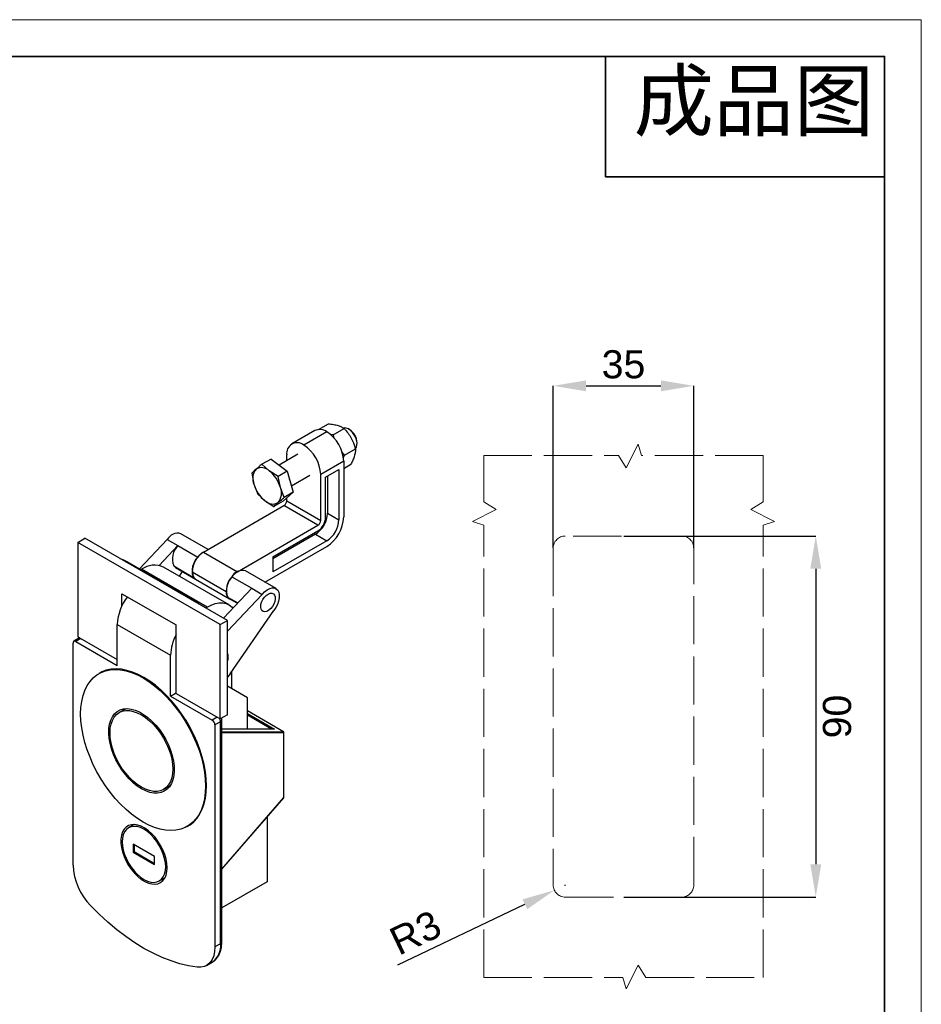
# Model space of a CAD drawing. Header units: millimetres. Extents: x 5880 to 6423, y 5306 to 5690.
# Tile 2 of 2: x 6199 to 6423, y 5444 to 5690. Entities that reach past the tile are written whole.
import ezdxf

# ---------------------------------------------------------------- set-up
doc = ezdxf.new("R2010")
doc.units = ezdxf.units.MM
doc.linetypes.add('ACAD_ISO02W100', pattern=[15, 12, -3])
doc.layers.add('1轮廓实线层', color=7, linetype='Continuous')
doc.layers.add('2细线层', color=3, linetype='Continuous')
for name, color, linetype, lineweight in [('粗实线层', 7, 'Continuous', 35), ('细实线层', 3, 'Continuous', 18), ('虚线层', 6, 'ACAD_ISO02W100', 18)]:
    doc.layers.add(name, color=color, linetype=linetype, lineweight=lineweight)
doc.styles.add('SLDTEXTSTYLE1', font='txt')
doc.styles.get("Standard").update_dxf_attribs({"font": 'arial.ttf'})
doc.styles.add('TEXTSTYLE_2', font='arial.ttf')
doc.dimstyles.new('SLDDIMSTYLE0', dxfattribs={"dimtxt": 7, "dimasz": 8.16, "dimexe": 0, "dimexo": 0.0625, "dimgap": 1.75, "dimtad": 2, "dimdec": 0, "dimrnd": 1e-09, "dimzin": 4, "dimdsep": 46, "dimtxsty": 'SLDTEXTSTYLE1', "dimsah": 1, "dimcen": 0.09, "dimadec": 0, "dimazin": 1, "dimtfac": 1, "dimtofl": 0, "dimtmove": 0, "dimatfit": 3, "dimfxl": 1, "dimfrac": 2, "dimtolj": 1, "dimtzin": 12, "dimarcsym": 0})

# ---------------------------------------------------------------- blocks, each defined once
blk = doc.blocks.new('*D21')
at = {"layer": '2细线层', "color": 0, "lineweight": -2, "ltscale": 2, "transparency": 16777216}
for p, q in [((6331.424848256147, 5558.152414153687), (6331.424848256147, 5598.523183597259)), ((6339.584848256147, 5598.523183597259), (6358.264848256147, 5598.523183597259)), ((6366.424848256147, 5558.152414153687), (6366.424848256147, 5598.523183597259))]:
    blk.add_line(p, q, dxfattribs=at)
at = {"layer": '2细线层', "color": 0, "ltscale": 2, "transparency": 16777216}
for points in [[(6339.584848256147, 5599.883183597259), (6339.584848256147, 5597.163183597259), (6331.424848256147, 5598.523183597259)], [(6358.264848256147, 5599.883183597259), (6358.264848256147, 5597.163183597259), (6366.424848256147, 5598.523183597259)]]:
    blk.add_solid(points, dxfattribs=at)
at = {"layer": 'Defpoints', "color": 0, "ltscale": 2, "transparency": 16777216}
for p in [(6366.424848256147, 5598.523183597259), (6331.424848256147, 5558.089914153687), (6366.424848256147, 5558.089914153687)]:
    blk.add_point(p, dxfattribs=at)
at = {"layer": '2细线层', "color": 0, "ltscale": 2, "transparency": 16777216, "insert": (6348.924848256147, 5603.849581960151), "char_height": 7, "attachment_point": 5}
blk.add_mtext('\\A1;35', dxfattribs=at)
blk = doc.blocks.new('*D22')
at = {"layer": '2细线层', "color": 0, "lineweight": -2, "ltscale": 2, "transparency": 16777216}
for p, q in [((6348.987348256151, 5561.089914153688), (6396.830359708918, 5561.089914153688)), ((6396.830359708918, 5552.929914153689), (6396.830359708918, 5479.249914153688)), ((6348.987348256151, 5471.089914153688), (6396.830359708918, 5471.089914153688))]:
    blk.add_line(p, q, dxfattribs=at)
at = {"layer": '2细线层', "color": 0, "ltscale": 2, "transparency": 16777216}
for points in [[(6395.470359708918, 5552.929914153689), (6398.190359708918, 5552.929914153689), (6396.830359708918, 5561.089914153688)], [(6395.470359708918, 5479.249914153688), (6398.190359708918, 5479.249914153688), (6396.830359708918, 5471.089914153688)]]:
    blk.add_solid(points, dxfattribs=at)
at = {"layer": 'Defpoints', "color": 0, "ltscale": 2, "transparency": 16777216}
for p in [(6348.924848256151, 5561.089914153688), (6348.924848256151, 5471.089914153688), (6396.830359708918, 5471.089914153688)]:
    blk.add_point(p, dxfattribs=at)
at = {"layer": '2细线层', "color": 0, "ltscale": 2, "transparency": 16777216, "insert": (6402.154370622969, 5516.089914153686), "char_height": 7, "attachment_point": 5, "rotation": 90}
blk.add_mtext('\\A1;90', dxfattribs=at)
blk = doc.blocks.new('*D23')
at = {"layer": '2细线层', "color": 0, "lineweight": -2, "ltscale": 2, "transparency": 16777216}
for p, q in [((6334.334848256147, 5474.089914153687), (6334.514848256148, 5474.089914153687)), ((6334.424848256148, 5473.999914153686), (6334.424848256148, 5474.179914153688)), ((6292.713258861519, 5454.203632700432), (6324.351140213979, 5469.287205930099))]:
    blk.add_line(p, q, dxfattribs=at)
at = {"layer": '2细线层', "color": 0, "ltscale": 2, "transparency": 16777216}
blk.add_solid([(6323.765863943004, 5470.514826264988), (6324.936416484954, 5468.05958559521), (6331.716862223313, 5472.798863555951)], dxfattribs=at)
at = {"layer": 'Defpoints', "color": 0, "ltscale": 2, "transparency": 16777216}
for p in [(6334.424848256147, 5474.089914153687), (6331.716862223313, 5472.798863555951)]:
    blk.add_point(p, dxfattribs=at)
at = {"layer": '2细线层', "color": 0, "ltscale": 2, "transparency": 16777216, "insert": (6297.095261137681, 5462.1935490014), "char_height": 7, "attachment_point": 5, "rotation": 25.489786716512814}
blk.add_mtext('\\A1;R3', dxfattribs=at)

msp = doc.modelspace()

# ---------------------------------------------------------------- linework, layer by layer
at = {"layer": '1轮廓实线层', "linetype": 'Continuous', "lineweight": 25, "ltscale": 2}
for p, q in [((6272.930683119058, 5587.639143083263), (6275.391854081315, 5589.059946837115)), ((6271.99671258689, 5587.363628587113), (6266.269147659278, 5584.057175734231)), ((6274.996468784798, 5587.066580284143), (6269.268903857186, 5583.760127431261)), ((6276.621524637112, 5586.291854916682), (6275.855618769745, 5586.394962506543)), ((6276.621524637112, 5586.291854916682), (6279.360731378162, 5587.873165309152)), ((6280.653633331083, 5587.637448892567), (6280.441535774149, 5587.759930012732)), ((6282.562511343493, 5584.085894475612), (6282.562511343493, 5584.330816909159)), ((6267.769025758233, 5581.459029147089), (6263.12242797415, 5578.776605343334)), ((6265.026263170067, 5579.875666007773), (6265.026263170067, 5581.310106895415)), ((6279.434220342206, 5581.251229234), (6278.78468485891, 5582.073520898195)), ((6279.154907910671, 5580.667342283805), (6279.434220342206, 5581.251229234)), ((6279.434220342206, 5581.251229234), (6282.173427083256, 5582.83253962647)), ((6261.121718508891, 5580.274295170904), (6258.845917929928, 5578.960503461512)), ((6260.66599319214, 5577.334088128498), (6258.845917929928, 5578.960503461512)), ((6261.121718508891, 5580.274295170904), (6265.160015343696, 5577.251309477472)), ((6279.239109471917, 5579.718111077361), (6273.511544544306, 5576.411658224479)), ((6279.239109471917, 5579.718111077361), (6279.239109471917, 5565.836917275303)), ((6279.239109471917, 5577.952199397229), (6281.017245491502, 5578.978695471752)), ((6256.308002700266, 5576.73295841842), (6256.859120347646, 5573.99277056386)), ((6262.884214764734, 5575.93751776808), (6260.66599319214, 5577.334088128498)), ((6265.160015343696, 5577.251309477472), (6262.884214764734, 5575.93751776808)), ((6265.160015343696, 5577.251309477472), (6266.660396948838, 5572.000778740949)), ((6273.511544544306, 5564.980086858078), (6273.511544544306, 5576.411658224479)), ((6274.713626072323, 5575.717485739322), (6278.037027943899, 5577.636044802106)), ((6278.037027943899, 5577.636044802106), (6278.037027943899, 5565.142970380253)), ((6256.859120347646, 5573.99277056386), (6257.808384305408, 5571.482427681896)), ((6263.435332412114, 5573.197329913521), (6262.884214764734, 5575.93751776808)), ((6266.196734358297, 5573.623349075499), (6270.768781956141, 5576.262735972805)), ((6274.713626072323, 5565.674033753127), (6274.713626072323, 5575.717485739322)), ((6275.208600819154, 5576.00322857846), (6275.208600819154, 5566.775786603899)), ((6257.808384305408, 5571.482427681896), (6259.62845956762, 5569.856012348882)), ((6264.384596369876, 5570.686987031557), (6263.435332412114, 5573.197329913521)), ((6266.660396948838, 5572.000778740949), (6264.122481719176, 5569.773233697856)), ((6266.660396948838, 5572.000778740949), (6264.384596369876, 5570.686987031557)), ((6259.62845956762, 5569.856012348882), (6261.846681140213, 5568.459441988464)), ((6264.122481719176, 5569.773233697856), (6261.846681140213, 5568.459441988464)), ((6265.026263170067, 5569.878535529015), (6265.026263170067, 5570.566488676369)), ((6265.026263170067, 5569.878535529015), (6273.511544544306, 5564.980086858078)), ((6244.272679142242, 5557.081205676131), (6264.31915638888, 5568.653790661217)), ((6272.804437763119, 5563.755341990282), (6264.31915638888, 5568.653790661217)), ((6275.208600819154, 5566.775786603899), (6278.037027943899, 5565.142970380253)), ((6245.444117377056, 5557.757462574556), (6238.671118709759, 5561.667431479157)), ((6252.757960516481, 5552.182757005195), (6272.804437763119, 5563.755341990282)), ((6261.561439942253, 5555.876778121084), (6272.804437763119, 5562.367222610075)), ((6212.983204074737, 5559.510816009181), (6214.750971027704, 5560.53132614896)), ((6248.479964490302, 5539.018972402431), (6212.983204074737, 5559.510816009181)), ((6212.983204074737, 5559.510816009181), (6212.983204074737, 5535.994440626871)), ((6250.247731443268, 5540.03948254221), (6214.750971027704, 5560.53132614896)), ((6235.257067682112, 5560.21540826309), (6228.355095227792, 5552.922642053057)), ((6235.257067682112, 5560.21540826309), (6237.908718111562, 5558.684643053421)), ((6272.168041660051, 5561.509383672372), (6261.561439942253, 5555.386322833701)), ((6274.996468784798, 5559.876567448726), (6261.561439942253, 5552.12069038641)), ((6272.168041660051, 5561.509383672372), (6274.996468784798, 5559.876567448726)), ((6237.908718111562, 5558.684643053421), (6233.251308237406, 5553.76352788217)), ((6237.908718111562, 5558.684643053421), (6242.858465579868, 5555.827214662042)), ((6244.272679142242, 5557.081205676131), (6252.757960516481, 5552.182757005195)), ((6259.587172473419, 5549.592850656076), (6274.996468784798, 5558.48844806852)), ((6224.968761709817, 5554.632721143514), (6225.180796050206, 5554.755125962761)), ((6225.180796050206, 5554.755125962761), (6241.444252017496, 5545.366432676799)), ((6261.561439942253, 5555.876778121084), (6261.561439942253, 5552.12069038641)), ((6228.716910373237, 5552.713770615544), (6228.8606000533, 5552.796720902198)), ((6245.194766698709, 5543.367207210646), (6228.8606000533, 5552.796720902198)), ((6250.694319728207, 5543.91179576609), (6234.360153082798, 5553.341309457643)), ((6236.873441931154, 5553.625328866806), (6241.82318939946, 5550.767900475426)), ((6237.323094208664, 5553.208275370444), (6242.27284167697, 5550.350846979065)), ((6238.285131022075, 5551.075467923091), (6239.058655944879, 5552.206356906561)), ((6241.444252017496, 5552.182226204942), (6249.929533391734, 5547.283777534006)), ((6262.359195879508, 5547.992595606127), (6254.757797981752, 5552.380789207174)), ((6242.27284167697, 5550.350846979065), (6250.758123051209, 5545.452398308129)), ((6251.343746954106, 5550.928765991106), (6256.293494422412, 5548.071337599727)), ((6249.241691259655, 5540.620257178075), (6256.293494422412, 5548.071337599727)), ((6256.293494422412, 5548.071337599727), (6258.945144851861, 5546.540572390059)), ((6223.978714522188, 5546.712570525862), (6237.484454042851, 5538.915873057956)), ((6223.978714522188, 5543.704415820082), (6223.978714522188, 5546.712570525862)), ((6241.232217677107, 5545.244027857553), (6241.444252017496, 5545.366432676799)), ((6258.945144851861, 5546.540572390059), (6250.247731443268, 5537.350706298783)), ((6250.308470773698, 5545.86945180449), (6252.831264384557, 5544.413074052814)), ((6250.758123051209, 5545.452398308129), (6252.734885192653, 5544.311237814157)), ((6245.194766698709, 5543.367207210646), (6244.839042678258, 5543.161852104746)), ((6250.961141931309, 5526.708517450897), (6261.773571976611, 5542.516227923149)), ((6248.479964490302, 5539.018972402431), (6250.247731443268, 5540.03948254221)), ((6250.247731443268, 5516.5231071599), (6250.247731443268, 5540.03948254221)), ((6222.811988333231, 5528.850869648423), (6222.811988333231, 5539.057629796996)), ((6222.811988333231, 5539.057629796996), (6236.105595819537, 5531.383393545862)), ((6237.484454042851, 5521.850170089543), (6237.484454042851, 5538.915873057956)), ((6248.479964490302, 5515.502597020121), (6248.479964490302, 5539.018972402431)), ((6213.402483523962, 5535.676565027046), (6211.988269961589, 5534.860156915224)), ((6213.761021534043, 5535.54541616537), (6212.488229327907, 5534.810648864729)), ((6212.488229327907, 5534.810648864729), (6222.811988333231, 5528.850869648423)), ((6212.983204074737, 5535.994440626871), (6222.811988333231, 5530.320404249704)), ((6213.471175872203, 5535.71274050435), (6213.402483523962, 5535.676565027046)), ((6213.478209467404, 5535.708680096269), (6213.402483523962, 5535.676565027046)), ((6211.78112254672, 5479.056365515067), (6211.78112254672, 5534.402312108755)), ((6236.105595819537, 5521.17663339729), (6236.105595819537, 5531.383393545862)), ((6251.343746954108, 5523.016162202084), (6251.343746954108, 5527.267883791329)), ((6218.459686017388, 5526.919469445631), (6218.247553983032, 5526.797008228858)), ((6250.961141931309, 5526.708517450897), (6250.247731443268, 5525.911044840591)), ((6255.232834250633, 5520.770310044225), (6250.247731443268, 5523.649084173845)), ((6236.105595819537, 5521.17663339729), (6237.484454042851, 5521.972631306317)), ((6236.105595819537, 5521.17663339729), (6246.429354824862, 5515.216854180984)), ((6237.484454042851, 5521.850170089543), (6248.479964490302, 5515.502597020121)), ((6255.232834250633, 5512.966773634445), (6255.232834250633, 5520.770310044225)), ((6224.999968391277, 5518.051465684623), (6223.299773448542, 5517.069964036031)), ((6264.242371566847, 5512.286127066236), (6255.232834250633, 5517.487222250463)), ((6264.205625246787, 5512.295495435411), (6255.232834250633, 5517.475377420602)), ((6247.702147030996, 5515.951621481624), (6246.429354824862, 5515.216854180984)), ((6250.247731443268, 5516.5231071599), (6248.479964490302, 5515.502597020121)), ((6248.843568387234, 5459.870774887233), (6248.843568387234, 5515.216721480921)), ((6255.232834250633, 5516.822357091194), (6261.942883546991, 5512.948728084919)), ((6261.250245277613, 5512.966209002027), (6255.232834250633, 5516.43998644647)), ((6248.550675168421, 5514.80851742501), (6247.136461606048, 5513.992109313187)), ((6247.136461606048, 5513.992109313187), (6247.136461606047, 5458.646162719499)), ((6248.550675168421, 5459.462570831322), (6248.550675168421, 5514.80851742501)), ((6261.828030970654, 5512.966154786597), (6248.843568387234, 5512.96737315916)), ((6261.942883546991, 5512.948728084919), (6248.843568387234, 5512.949957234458)), ((6248.843568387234, 5512.29693690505), (6264.205625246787, 5512.295495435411)), ((6264.283801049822, 5512.031276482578), (6248.843568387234, 5512.032725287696)), ((6264.283801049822, 5495.902320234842), (6264.283801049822, 5512.031276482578)), ((6264.342379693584, 5495.983961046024), (6264.342379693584, 5512.11291729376)), ((6234.34887544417, 5497.930284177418), (6236.049070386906, 5498.911785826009)), ((6248.843568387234, 5478.073958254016), (6264.283801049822, 5495.902320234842)), ((6248.843568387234, 5478.013393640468), (6264.293563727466, 5495.853028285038)), ((6260.111871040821, 5491.024556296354), (6260.111871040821, 5474.897945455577)), ((6227.039564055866, 5489.173717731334), (6225.634102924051, 5488.362362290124)), ((6240.245766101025, 5488.690858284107), (6240.457898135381, 5488.81331950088)), ((6226.807141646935, 5484.247702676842), (6226.807141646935, 5482.288004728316)), ((6232.110442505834, 5481.186172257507), (6226.807141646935, 5484.247702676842)), ((6227.019273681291, 5484.125241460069), (6227.019273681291, 5482.41046594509)), ((6227.019273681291, 5482.41046594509), (6226.807141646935, 5482.288004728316)), ((6226.807141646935, 5482.288004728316), (6232.110442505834, 5479.226474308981)), ((6227.019273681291, 5482.41046594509), (6232.110442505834, 5479.471396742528)), ((6232.110442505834, 5479.226474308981), (6232.110442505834, 5481.186172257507)), ((6233.283481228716, 5475.1118146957), (6234.688942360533, 5475.92317013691)), ((6260.111871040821, 5474.897945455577), (6248.843568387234, 5468.3928927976)), ((6248.550675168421, 5459.462570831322), (6247.136461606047, 5458.646162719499)), ((6245.064987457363, 5454.067714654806), (6246.479201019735, 5454.884122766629)), ((6246.422309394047, 5454.852018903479), (6246.479201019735, 5454.884122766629))]:
    msp.add_line(p, q, dxfattribs=at)
at = {"layer": '1轮廓实线层', "linetype": 'Continuous', "lineweight": 25, "ltscale": 2, "flags": 128}
for points in [[(6282.102794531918, 5582.828451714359), (6282.378549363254, 5583.194280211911), (6282.532572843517, 5583.693078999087), (6282.555187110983, 5584.293506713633), (6282.444971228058, 5584.957836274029), (6282.208850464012, 5585.644325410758), (6281.861661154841, 5586.309839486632), (6281.425218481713, 5586.912561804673), (6280.926945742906, 5587.414621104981), (6280.398151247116, 5587.784471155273), (6279.872061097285, 5587.998872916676), (6279.381731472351, 5588.044354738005), (6279.170844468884, 5588.005674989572)], [(6265.942187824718, 5574.514125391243), (6265.849458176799, 5574.880258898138), (6265.732084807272, 5575.249373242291)], [(6223.462312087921, 5555.50237599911), (6224.17447817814, 5555.252948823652), (6225.180796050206, 5554.755125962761)], [(6237.323094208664, 5553.208275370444), (6237.196407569, 5553.291323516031), (6236.873441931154, 5553.625328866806)], [(6241.82318939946, 5550.767900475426), (6242.146155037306, 5550.433895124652), (6242.27284167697, 5550.350846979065)], [(6259.457797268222, 5545.811159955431), (6259.912530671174, 5546.287686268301), (6260.400403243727, 5546.633734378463), (6260.885231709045, 5546.823639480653), (6261.331058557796, 5546.8433171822), (6261.704818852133, 5546.691308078), (6261.978792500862, 5546.378885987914), (6262.132660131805, 5545.92922182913), (6262.155010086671, 5545.375665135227), (6262.044184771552, 5544.75927067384), (6261.808403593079, 5544.12575360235), (6261.465153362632, 5543.522098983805), (6261.039891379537, 5542.993077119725), (6260.564157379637, 5542.577923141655), (6260.073234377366, 5542.307427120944), (6259.603531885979, 5542.201650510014), (6259.189885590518, 5542.268438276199), (6258.862973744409, 5542.502837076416), (6258.647041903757, 5542.887462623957), (6258.55810474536, 5543.393789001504), (6258.602758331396, 5543.984264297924), (6258.777690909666, 5544.615095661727), (6259.069928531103, 5545.239497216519), (6259.457797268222, 5545.811159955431)], [(6258.945144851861, 5546.540572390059), (6259.525664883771, 5547.168175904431), (6260.1479897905, 5547.663410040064), (6260.780913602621, 5548.001441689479), (6261.392698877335, 5548.165320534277), (6261.952668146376, 5548.146829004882), (6262.432742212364, 5547.946894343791), (6262.808848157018, 5547.575542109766), (6263.062126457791, 5547.051393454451), (6263.179876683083, 5546.400731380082), (6263.156194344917, 5545.656182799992), (6262.992266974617, 5544.855082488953), (6262.69631457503, 5544.037600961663), (6262.283177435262, 5543.244730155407), (6261.773571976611, 5542.516227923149)], [(6243.162735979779, 5544.129563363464), (6242.450569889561, 5544.702385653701), (6241.444252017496, 5545.366432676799)], [(6245.194766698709, 5543.367207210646), (6246.219525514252, 5543.880494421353), (6247.226419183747, 5544.228246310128), (6248.197894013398, 5544.404400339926), (6249.117013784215, 5544.405885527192), (6249.967755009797, 5544.232675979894), (6250.735286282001, 5543.887791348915), (6251.406226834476, 5543.377244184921), (6251.630712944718, 5543.144546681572)], [(6250.758123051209, 5545.452398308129), (6250.631436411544, 5545.535446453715), (6250.308470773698, 5545.86945180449)], [(6229.246660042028, 5489.780035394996), (6227.811301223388, 5490.685281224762), (6226.388188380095, 5491.73606545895), (6224.989463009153, 5492.923423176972), (6223.627058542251, 5494.237224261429), (6222.312598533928, 5495.666259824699), (6221.057297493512, 5497.198337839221), (6219.871865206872, 5498.820387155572), (6218.766415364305, 5500.518569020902), (6217.750379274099, 5502.278395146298), (6216.83242539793, 5504.084851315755), (6216.02038539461, 5505.922525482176), (6215.321187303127, 5507.775739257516), (6214.740796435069, 5509.628681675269), (6214.284164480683, 5511.465544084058), (6213.955187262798, 5513.270655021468), (6213.756671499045, 5515.028613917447), (6213.690310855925, 5516.724422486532), (6213.756671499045, 5518.343612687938), (6213.955187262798, 5519.872370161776), (6214.284164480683, 5521.297652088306), (6214.74079643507, 5522.607298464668), (6215.321187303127, 5523.790135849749), (6216.02038539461, 5524.836072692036), (6216.83242539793, 5525.736185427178), (6217.750379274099, 5526.482794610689), (6218.766415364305, 5527.069530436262), (6219.871865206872, 5527.49138708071), (6221.057297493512, 5527.744765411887), (6222.312598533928, 5527.827503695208), (6223.627058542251, 5527.738896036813), (6224.989463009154, 5527.479698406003), (6226.388188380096, 5527.052122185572), (6227.811301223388, 5526.459815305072), (6229.246660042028, 5525.707831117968), (6230.682018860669, 5524.802585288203), (6232.105131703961, 5523.751801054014), (6233.503857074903, 5522.564443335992), (6234.866261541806, 5521.250642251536), (6236.180721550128, 5519.821606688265), (6237.436022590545, 5518.289528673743), (6238.621454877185, 5516.667479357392), (6239.726904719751, 5514.969297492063), (6240.742940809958, 5513.209471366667), (6241.660894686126, 5511.403015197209), (6242.472934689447, 5509.565341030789), (6243.17213278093, 5507.712127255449), (6243.752523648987, 5505.859184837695), (6244.209155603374, 5504.022322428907), (6244.538132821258, 5502.217211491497), (6244.736648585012, 5500.459252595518), (6244.803009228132, 5498.763444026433), (6244.736648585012, 5497.144253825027), (6244.538132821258, 5495.615496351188), (6244.209155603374, 5494.190214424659), (6243.752523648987, 5492.880568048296), (6243.172132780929, 5491.697730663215), (6242.472934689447, 5490.651793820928), (6241.660894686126, 5489.751681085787), (6240.742940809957, 5489.005071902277), (6239.726904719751, 5488.418336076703), (6238.621454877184, 5487.996479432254), (6237.436022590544, 5487.743101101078), (6236.180721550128, 5487.660362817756), (6234.866261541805, 5487.748970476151), (6233.503857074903, 5488.008168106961), (6232.105131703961, 5488.435744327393), (6230.682018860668, 5489.028051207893), (6229.246660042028, 5489.780035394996)], [(6245.015141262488, 5498.885905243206), (6244.948780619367, 5500.581713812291), (6244.750264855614, 5502.33967270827), (6244.42128763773, 5504.14478364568), (6243.964655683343, 5505.981646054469), (6243.384264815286, 5507.834588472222), (6242.685066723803, 5509.687802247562), (6241.873026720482, 5511.525476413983), (6240.955072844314, 5513.33193258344), (6239.939036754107, 5515.091758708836), (6238.833586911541, 5516.789940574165), (6237.648154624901, 5518.411989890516), (6236.392853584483, 5519.944067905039), (6235.078393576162, 5521.37310346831), (6233.715989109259, 5522.686904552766), (6232.317263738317, 5523.874262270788), (6230.894150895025, 5524.925046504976), (6229.458792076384, 5525.830292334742), (6228.023433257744, 5526.582276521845), (6226.600320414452, 5527.174583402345), (6225.20159504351, 5527.602159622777), (6223.839190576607, 5527.861357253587), (6222.524730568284, 5527.949964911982), (6221.269429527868, 5527.86722662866), (6220.083997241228, 5527.613848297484), (6218.978547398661, 5527.191991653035), (6218.459686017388, 5526.919469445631)], [(6228.843609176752, 5498.080210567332), (6227.799225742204, 5498.760549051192), (6226.771991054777, 5499.584573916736), (6225.77877227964, 5500.538754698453), (6224.835878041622, 5501.607423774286), (6223.958790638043, 5502.773033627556), (6223.161911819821, 5504.016444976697), (6222.458326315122, 5505.317241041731), (6221.859586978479, 5506.654062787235), (6221.375525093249, 5508.004959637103), (6221.014088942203, 5509.34774990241), (6220.78121329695, 5510.660385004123), (6220.680721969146, 5511.921311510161), (6220.714265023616, 5513.109825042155), (6220.881291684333, 5514.206410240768), (6221.179059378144, 5515.193061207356), (6221.602678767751, 5516.053577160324), (6222.145194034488, 5516.773828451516), (6222.797697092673, 5517.341988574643), (6223.54947386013, 5517.748728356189), (6224.388180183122, 5517.987369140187), (6225.300044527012, 5518.053992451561), (6226.270094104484, 5517.947504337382), (6227.282400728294, 5517.669653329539), (6228.320342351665, 5517.225001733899), (6229.366876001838, 5516.620850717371), (6230.40481762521, 5515.86712042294), (6231.41712424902, 5514.976187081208), (6232.387173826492, 5513.96267979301), (6233.299038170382, 5512.843240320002), (6234.137744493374, 5511.636249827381), (6234.889521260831, 5510.361527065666), (6235.542024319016, 5509.040002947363), (6236.084539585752, 5507.693376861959), (6236.508158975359, 5506.343760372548), (6236.805926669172, 5505.013314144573), (6236.972953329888, 5503.723884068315), (6237.006496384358, 5502.496642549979), (6236.906005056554, 5501.351740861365), (6236.673129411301, 5500.30797825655), (6236.311693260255, 5499.382493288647), (6235.827631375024, 5498.590482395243), (6235.228892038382, 5497.944950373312), (6234.525306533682, 5497.456496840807), (6233.72842771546, 5497.133142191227), (6232.851340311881, 5496.98019589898), (6231.908446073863, 5497.000169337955), (6230.915227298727, 5497.192734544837), (6229.8879926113, 5497.554729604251), (6228.843609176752, 5498.080210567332)], [(6228.824324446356, 5498.477348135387), (6227.80445413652, 5499.143297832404), (6226.802034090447, 5499.952235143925), (6225.834215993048, 5500.890318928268), (6224.9175594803, 5501.9414983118), (6224.067748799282, 5503.087787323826), (6223.299324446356, 5504.309572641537), (6222.62543437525, 5505.585949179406), (6222.057609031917, 5506.895077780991), (6221.605564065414, 5508.21455889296), (6221.277034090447, 5509.521815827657), (6221.077640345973, 5510.79448105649), (6221.010794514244, 5512.010778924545), (6221.077640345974, 5513.149898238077), (6221.277034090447, 5514.192348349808), (6221.605564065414, 5515.120292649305), (6222.057609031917, 5515.917853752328), (6222.62543437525, 5516.57138516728), (6223.299324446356, 5517.069704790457), (6224.067748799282, 5517.404286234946), (6224.9175594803, 5517.569404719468), (6225.834215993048, 5517.562235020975), (6226.802034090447, 5517.382899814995), (6227.80445413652, 5517.034467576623), (6228.824324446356, 5516.522900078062), (6229.844194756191, 5515.856950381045), (6230.846614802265, 5515.048013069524), (6231.814432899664, 5514.10992928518), (6232.731089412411, 5513.058749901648), (6233.580900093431, 5511.912460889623), (6234.349324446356, 5510.690675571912), (6235.023214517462, 5509.414299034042), (6235.591039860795, 5508.105170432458), (6236.043084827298, 5506.785689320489), (6236.371614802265, 5505.478432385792), (6236.571008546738, 5504.205767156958), (6236.637854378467, 5502.989469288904), (6236.571008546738, 5501.850349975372), (6236.371614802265, 5500.807899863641), (6236.043084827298, 5499.879955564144), (6235.591039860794, 5499.08239446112), (6235.023214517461, 5498.428863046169), (6234.349324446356, 5497.930543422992), (6233.580900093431, 5497.595961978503), (6232.731089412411, 5497.43084349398), (6231.814432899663, 5497.438013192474), (6230.846614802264, 5497.617348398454), (6229.844194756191, 5497.965780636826), (6228.824324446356, 5498.477348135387)], [(6240.457898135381, 5488.81331950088), (6240.955072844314, 5489.12753311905), (6241.873026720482, 5489.87414230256), (6242.685066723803, 5490.774255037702), (6243.384264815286, 5491.82019187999), (6243.964655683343, 5493.00302926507), (6244.42128763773, 5494.312675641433), (6244.750264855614, 5495.737957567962), (6244.948780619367, 5497.2667150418), (6245.015141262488, 5498.885905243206)], [(6264.293563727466, 5495.853028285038), (6264.295104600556, 5495.855212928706), (6264.297239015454, 5495.866609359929), (6264.293422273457, 5495.882515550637), (6264.283801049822, 5495.902320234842)], [(6235.221712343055, 5478.410225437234), (6235.154173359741, 5479.465066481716), (6234.953139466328, 5480.573161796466), (6234.623322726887, 5481.70853856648), (6234.172453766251, 5482.844584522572), (6233.61110057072, 5483.954671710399), (6232.952420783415, 5485.012780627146), (6232.211853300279, 5485.994110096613), (6231.406756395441, 5486.875658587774), (6230.556000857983, 5487.636763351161), (6229.679527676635, 5488.259584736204), (6228.797880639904, 5488.729524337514), (6227.931724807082, 5489.035567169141), (6227.10136213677, 5489.170539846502), (6226.326255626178, 5489.131278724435), (6225.624573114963, 5488.918704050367), (6225.012761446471, 5488.537798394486), (6224.505160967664, 5487.997489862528), (6224.113669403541, 5487.310442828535), (6223.847462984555, 5486.492761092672), (6223.712781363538, 5485.563610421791), (6223.712781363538, 5484.544769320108), (6223.847462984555, 5483.460118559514), (6224.113669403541, 5482.335081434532), (6224.505160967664, 5481.196027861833), (6225.012761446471, 5480.069656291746), (6225.624573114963, 5478.982367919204), (6226.326255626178, 5477.959647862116), (6227.10136213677, 5477.025467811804), (6227.931724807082, 5476.201724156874), (6228.797880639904, 5475.507724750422), (6229.679527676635, 5474.95973635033), (6230.556000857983, 5474.570603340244), (6231.406756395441, 5474.349446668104), (6232.211853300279, 5474.301450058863), (6232.952420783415, 5474.427738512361), (6233.61110057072, 5474.725351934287), (6234.172453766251, 5475.187314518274), (6234.623322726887, 5475.802798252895), (6234.953139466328, 5476.55737672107), (6235.154173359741, 5477.433363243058), (6235.221712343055, 5478.410225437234)], [(6234.868158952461, 5478.614327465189), (6234.801560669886, 5479.629947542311), (6234.603405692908, 5480.697452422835), (6234.278573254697, 5481.79055659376), (6233.835061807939, 5482.882344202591), (6233.283792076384, 5483.945931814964), (6232.638338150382, 5484.955130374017), (6231.914593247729, 5485.885090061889), (6231.1303783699, 5486.712912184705), (6230.30500348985, 5487.418213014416), (6229.458792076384, 5487.983625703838), (6228.612580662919, 5488.395227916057), (6227.787205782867, 5488.642884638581), (6227.002990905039, 5488.720497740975), (6226.279246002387, 5488.626156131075), (6225.633792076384, 5488.362182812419), (6225.082522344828, 5487.935077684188), (6224.639010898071, 5487.355357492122), (6224.31417845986, 5486.63729687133), (6224.116023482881, 5485.798576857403), (6224.049425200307, 5484.859849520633), (6224.116023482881, 5483.844229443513), (6224.31417845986, 5482.776724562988), (6224.639010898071, 5481.683620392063), (6225.082522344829, 5480.591832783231), (6225.633792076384, 5479.528245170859), (6226.279246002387, 5478.519046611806), (6227.002990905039, 5477.589086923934), (6227.787205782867, 5476.761264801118), (6228.612580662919, 5476.055963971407), (6229.458792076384, 5475.490551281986), (6230.30500348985, 5475.078949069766), (6231.1303783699, 5474.831292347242), (6231.914593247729, 5474.753679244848), (6232.638338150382, 5474.848020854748), (6233.283792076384, 5475.111994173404), (6233.835061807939, 5475.539099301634), (6234.278573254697, 5476.1188194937), (6234.603405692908, 5476.836880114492), (6234.801560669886, 5477.675600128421), (6234.868158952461, 5478.614327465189)], [(6242.717044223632, 5453.627902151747), (6240.591495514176, 5453.952410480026), (6238.420268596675, 5454.462282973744), (6236.212272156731, 5455.155427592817), (6233.976565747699, 5456.029000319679), (6231.722322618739, 5457.079416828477), (6229.458792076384, 5458.302367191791), (6227.195261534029, 5459.692833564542), (6224.941018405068, 5461.245110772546), (6222.705311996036, 5462.952829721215), (6220.497315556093, 5464.808983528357), (6218.326088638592, 5466.805956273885), (6216.200539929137, 5468.935554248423)], [(6247.136461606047, 5458.646162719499), (6247.058847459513, 5457.484472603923), (6246.827708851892, 5456.437895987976), (6246.448119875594, 5455.529407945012), (6245.928413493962, 5454.778952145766), (6245.279998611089, 5454.203003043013), (6244.517109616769, 5453.814204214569), (6243.65649390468, 5453.621090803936), (6242.717044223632, 5453.627902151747)]]:
    msp.add_lwpolyline(points, dxfattribs=at)
at = {"layer": '1轮廓实线层', "linetype": 'Continuous', "lineweight": 25, "ltscale": 4}
for centre, radius, start, end in [((6273.238948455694, 5584.613292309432), 3.0178634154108, 54.38242252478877, 114.3071190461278), ((6270.027812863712, 5579.298945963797), 9.220828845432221, 2.605478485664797, 57.39452166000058), ((6278.482696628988, 5584.179891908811), 4.082605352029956, 2.118582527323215, 57.87604093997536), ((6267.612709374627, 5581.729670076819), 2.620255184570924, 50.79671476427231, 189.2140369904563), ((6264.3002479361, 5575.992493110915), 9.220828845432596, 2.605478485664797, 57.39452166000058), ((6260.245426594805, 5575.42844961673), 3.678076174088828, 141.2267335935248, 202.9752981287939), ((6258.777644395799, 5575.513261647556), 2.623217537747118, 43.95709527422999, 122.2492324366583), ((6255.64121980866, 5570.974928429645), 8.10476770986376, 15.91489036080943, 51.68551073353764), ((6264.6532329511, 5576.215172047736), 8.10476770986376, 195.9148903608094, 231.6855107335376), ((6260.049026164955, 5571.761650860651), 3.678076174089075, 321.2267335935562, 22.97529812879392), ((6261.516808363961, 5571.676838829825), 2.623217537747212, 223.95709527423, 302.2492324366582), ((6263.4910470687, 5569.948396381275), 1.53680480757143, 302.6054783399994, 357.3945215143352), ((6268.607171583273, 5567.076188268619), 6.608260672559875, 302.6054783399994, 357.3945215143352), ((6270.56854259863, 5565.862658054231), 4.149372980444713, 302.6054783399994, 357.3945215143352), ((6271.976328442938, 5565.049947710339), 1.53680480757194, 302.6054783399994, 357.3945215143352), ((6270.027812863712, 5566.256082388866), 9.220828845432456, 302.6054783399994, 357.3945215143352), ((6271.43559870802, 5565.443372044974), 6.608260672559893, 302.6054783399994, 357.3945215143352), ((6237.878587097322, 5558.791227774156), 2.983396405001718, 74.59457277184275, 151.4863024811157), ((6241.292487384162, 5555.356649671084), 4.746096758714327, 135.4761267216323, 201.3945579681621), ((6247.585116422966, 5551.9027827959), 6.147219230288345, 122.6054783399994, 177.3945215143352), ((6246.870239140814, 5552.727305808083), 5.06988777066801, 120.8205286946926, 142.306635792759), ((6246.242234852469, 5552.499221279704), 4.746096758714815, 135.4761267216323, 201.3945579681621), ((6232.084675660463, 5548.279283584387), 5.549946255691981, 65.79517133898, 125.5152870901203), ((6243.346994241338, 5551.939970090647), 1.918102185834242, 172.7441704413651, 235.9436491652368), ((6256.070397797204, 5547.004334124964), 6.147219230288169, 122.6054783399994, 177.3945215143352), ((6253.965266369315, 5549.504585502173), 2.983396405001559, 74.59457277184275, 151.4863024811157), ((6254.727516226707, 5547.600772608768), 4.746096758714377, 135.4761267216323, 201.3945579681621), ((6251.889541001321, 5547.067430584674), 1.971911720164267, 173.7011524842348, 234.9866671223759), ((6235.169059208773, 5538.444389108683), 12.37227807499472, 142.7313875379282, 177.1589301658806), ((6212.212196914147, 5534.472239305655), 0.4367091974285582, 50.79671476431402, 189.2140369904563), ((6247.529948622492, 5530.998864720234), 11.43082234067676, 151.4988686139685, 178.0722265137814), ((6248.131592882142, 5530.893117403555), 2.337699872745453, 334.8532689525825, 25.1467310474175), ((6245.60124550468, 5513.922248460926), 1.536804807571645, 2.605478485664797, 57.39452166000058), ((6247.039425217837, 5514.742264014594), 1.512701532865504, 2.510247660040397, 35.70411519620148), ((6248.343111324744, 5515.26662785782), 0.502939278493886, 294.3746582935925, 354.3052007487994), ((6247.843568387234, 5515.216721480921), 1.000000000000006, 0, 25.94943577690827), ((6264.206872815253, 5512.223638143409), 0.07186812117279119, 60.3999287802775, 90.99465516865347), ((6264.074147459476, 5512.112919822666), 0.2249894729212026, 338.7230571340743, 54.2412879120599), ((6264.142379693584, 5512.11291729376), 0.2000000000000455, 0, 60.00268826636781), ((6264.242288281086, 5512.12289856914), 0.1005878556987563, 294.3746582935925, 354.3052007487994), ((6264.242288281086, 5495.993942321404), 0.1005878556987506, 294.3746582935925, 354.3052007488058), ((6264.142379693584, 5495.983961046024), 0.2000000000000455, 319.1058372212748, 0), ((6227.361275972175, 5479.834382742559), 15.59956703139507, 182.858771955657, 224.3197738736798), ((6243.624950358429, 5458.933333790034), 4.954074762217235, 305.1796481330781, 6.132532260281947), ((6248.343111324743, 5459.920681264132), 0.5029392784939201, 294.3746582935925, 354.3052007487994)]:
    msp.add_arc(centre, radius, start, end, dxfattribs=at)
msp.add_ellipse((6261.879637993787, 5512.766149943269), major_axis=(0.2707072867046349, -0.07254260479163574), ratio=0.6885125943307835, start_param=1.521424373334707, end_param=1.941837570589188, dxfattribs=at)
at = {"layer": '1轮廓实线层', "linetype": 'Continuous', "lineweight": 25, "ltscale": 2}
for points, knots in [([(6275.391854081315, 5589.059946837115), (6275.827522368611, 5589.009596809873), (6276.708305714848, 5588.907804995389), (6277.807582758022, 5588.638214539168), (6278.69494120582, 5588.2861144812), (6279.137449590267, 5588.011653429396), (6279.360731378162, 5587.873165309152)], [0, 0, 0, 0, 0.2645988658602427, 0.534935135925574, 0.7653366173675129, 1, 1, 1, 1]), ([(6276.951088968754, 5585.306783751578), (6276.916717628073, 5585.389225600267), (6276.782677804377, 5585.710728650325), (6276.690250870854, 5586.044024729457), (6276.621524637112, 5586.291854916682)], [0, 0, 0, 0, 0.2564263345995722, 1, 1, 1, 1]), ([(6279.360731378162, 5587.873165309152), (6279.530802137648, 5587.682487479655), (6280.020105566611, 5587.133896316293), (6280.758543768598, 5586.136311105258), (6281.589349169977, 5584.648306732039), (6281.957498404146, 5583.503813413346), (6282.173427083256, 5582.83253962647)], [0, 0, 0, 0, 0.1328393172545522, 0.3821864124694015, 0.6376369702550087, 1, 1, 1, 1]), ([(6282.173427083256, 5582.83253962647), (6282.16428658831, 5582.550712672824), (6282.145807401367, 5581.980947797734), (6281.912689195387, 5581.01798353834), (6281.526342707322, 5580.003051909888), (6281.187978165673, 5579.322227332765), (6281.017245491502, 5578.978695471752)], [0, 0, 0, 0, 0.2645988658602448, 0.5349351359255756, 0.7653366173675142, 0.9999999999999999, 0.9999999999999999, 0.9999999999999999, 0.9999999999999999]), ([(6258.845917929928, 5578.960503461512), (6258.70996989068, 5578.850155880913), (6258.172767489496, 5578.414114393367), (6257.717752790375, 5578.023540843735), (6257.377887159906, 5577.731808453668)], [0, 0, 0, 0, 0.2530667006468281, 1, 1, 1, 1]), ([(6257.377887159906, 5577.731808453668), (6257.000307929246, 5577.389470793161), (6256.612253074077, 5577.03763525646), (6256.316000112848, 5576.740967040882), (6256.308002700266, 5576.73295841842)], [0, 0, 0, 0, 0.9730047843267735, 0.9999999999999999, 0.9999999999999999, 0.9999999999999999, 0.9999999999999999]), ([(6261.846681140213, 5568.459441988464), (6261.854678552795, 5568.467450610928), (6262.150931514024, 5568.764118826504), (6262.538986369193, 5569.115954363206), (6262.916565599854, 5569.458292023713)], [0, 0, 0, 0, 0.02699521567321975, 0.9999999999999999, 0.9999999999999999, 0.9999999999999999, 0.9999999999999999]), ([(6262.916565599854, 5569.458292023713), (6263.256431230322, 5569.750024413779), (6263.711445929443, 5570.140597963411), (6264.248648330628, 5570.576639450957), (6264.384596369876, 5570.686987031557)], [0, 0, 0, 0, 0.746933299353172, 1, 1, 1, 1]), ([(6246.401033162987, 5454.863684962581), (6246.503313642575, 5454.914367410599), (6246.849063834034, 5455.085694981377), (6247.347671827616, 5455.528700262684), (6247.880543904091, 5456.169714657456), (6248.300242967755, 5456.933075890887), (6248.606540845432, 5457.80266645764), (6248.805734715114, 5458.780347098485), (6248.830736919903, 5459.500951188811), (6248.843568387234, 5459.870774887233)], [0, 0, 0, 0, 0.06304520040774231, 0.2131187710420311, 0.3632144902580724, 0.5156115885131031, 0.6717147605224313, 0.8315196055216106, 1, 1, 1, 1])]:
    msp.add_open_spline(points, degree=3, knots=knots, dxfattribs=at)
at = {"layer": '粗实线层'}
for p, q in [((6344.417372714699, 5680.65421740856), (6344.417372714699, 5650.65421740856)), ((6344.417372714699, 5650.65421740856), (6413.977685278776, 5650.65421740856))]:
    msp.add_line(p, q, dxfattribs=at)
msp.add_lwpolyline([(5912.912131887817, 5680.65421740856), (6413.977685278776, 5680.65421740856), (6413.977685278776, 5312.787477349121), (5912.912131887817, 5312.787477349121)], close=True, dxfattribs=at)
at = {"layer": '细实线层'}
msp.add_lwpolyline([(5880.334622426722, 5689.791941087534), (6423.115408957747, 5689.791941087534), (6423.115408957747, 5306.007546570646), (5880.334622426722, 5306.007546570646)], close=True, dxfattribs=at)
at = {"layer": '虚线层'}
for p, q in [((6349.588359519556, 5578.051037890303), (6352.594619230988, 5583.984445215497)), ((6352.594619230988, 5583.984445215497), (6353.441710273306, 5581.1699169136)), ((6314.116945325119, 5581.169916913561), (6347.689668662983, 5581.169916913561)), ((6314.116945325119, 5569.580505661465), (6314.116945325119, 5581.169916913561)), ((6347.689668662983, 5581.169916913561), (6349.588359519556, 5578.051037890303)), ((6383.732751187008, 5581.169916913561), (6353.441710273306, 5581.1699169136)), ((6383.732751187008, 5569.580505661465), (6383.732751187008, 5581.169916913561)), ((6314.116945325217, 5569.580505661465), (6317.235824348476, 5567.681814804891)), ((6383.73275118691, 5569.580505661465), (6380.613872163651, 5567.681814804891)), ((6317.235824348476, 5567.681814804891), (6311.302417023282, 5564.675555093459)), ((6380.613872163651, 5567.681814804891), (6386.547279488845, 5564.675555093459)), ((6311.302417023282, 5564.675555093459), (6314.116945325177, 5563.828464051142)), ((6386.547279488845, 5564.675555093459), (6383.732751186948, 5563.828464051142)), ((6314.116945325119, 5451.009911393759), (6314.116945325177, 5563.828464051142)), ((6383.732751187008, 5451.00991139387), (6383.732751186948, 5563.828464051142)), ((6363.424848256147, 5561.089914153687), (6334.424848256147, 5561.089914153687)), ((6331.424848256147, 5558.089914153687), (6331.424848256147, 5474.089914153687)), ((6366.424848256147, 5474.089914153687), (6366.424848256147, 5558.089914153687)), ((6334.424848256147, 5471.089914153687), (6363.424848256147, 5471.089914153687)), ((6352.61215530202, 5454.128790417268), (6349.605895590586, 5448.195383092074)), ((6354.510846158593, 5451.00991139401), (6352.61215530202, 5454.128790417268)), ((6314.116945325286, 5451.009911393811), (6348.75880454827, 5451.00991139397)), ((6349.605895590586, 5448.195383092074), (6348.75880454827, 5451.00991139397)), ((6354.510846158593, 5451.00991139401), (6383.732751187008, 5451.009911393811))]:
    msp.add_line(p, q, dxfattribs=at)
for centre, start, end in [((6334.424848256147, 5558.089914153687), 90, 180), ((6363.424848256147, 5558.089914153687), 0, 90), ((6334.424848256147, 5474.089914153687), 180, 270), ((6363.424848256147, 5474.089914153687), 270, 0)]:
    msp.add_arc(centre, 3, start, end, dxfattribs=at)

# ---------------------------------------------------------------- texts
at = {"color": 3, "linetype": 'Continuous', "insert": (6351.469209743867, 5676.947988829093), "char_height": 14.62035788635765, "width": 64.24961961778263, "attachment_point": 1, "line_spacing_factor": 0.8999999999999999, "style": 'TEXTSTYLE_2'}
msp.add_mtext('成品图', dxfattribs=at)

# ---------------------------------------------------------------- dimensions: what is measured, and where the dimension line sits
at = {"layer": '2细线层', "ltscale": 2}
dim = msp.add_linear_dim(base=(6366.424848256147, 5598.523183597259), p1=(6331.424848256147, 5558.089914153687), p2=(6366.424848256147, 5558.089914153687), dimstyle='SLDDIMSTYLE0', override={"dimtxsty": 'Standard'}, dxfattribs=at)
dim.commit()
dim.dimension.update_dxf_attribs({"geometry": '*D21', "text_midpoint": (6348.924848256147, 5603.849581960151)})
dim = msp.add_linear_dim(base=(6396.830359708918, 5471.089914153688), p1=(6348.924848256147, 5561.089914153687), p2=(6348.924848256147, 5471.089914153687), angle=90, dimstyle='SLDDIMSTYLE0', override={"dimtxsty": 'Standard'}, dxfattribs=at)
dim.commit()
dim.dimension.update_dxf_attribs({"geometry": '*D22', "text_midpoint": (6402.154370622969, 5516.089914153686)})
dim = msp.add_radius_dim(center=(6334.424848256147, 5474.089914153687), mpoint=(6331.716862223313, 5472.798863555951), dimstyle='SLDDIMSTYLE0', override={"dimtxsty": 'Standard'}, dxfattribs=at)
dim.commit()
dim.dimension.update_dxf_attribs({"geometry": '*D23', "text_midpoint": (6299.387477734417, 5457.385611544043), "dimtype": 164})

doc.saveas('drawing.dxf')
